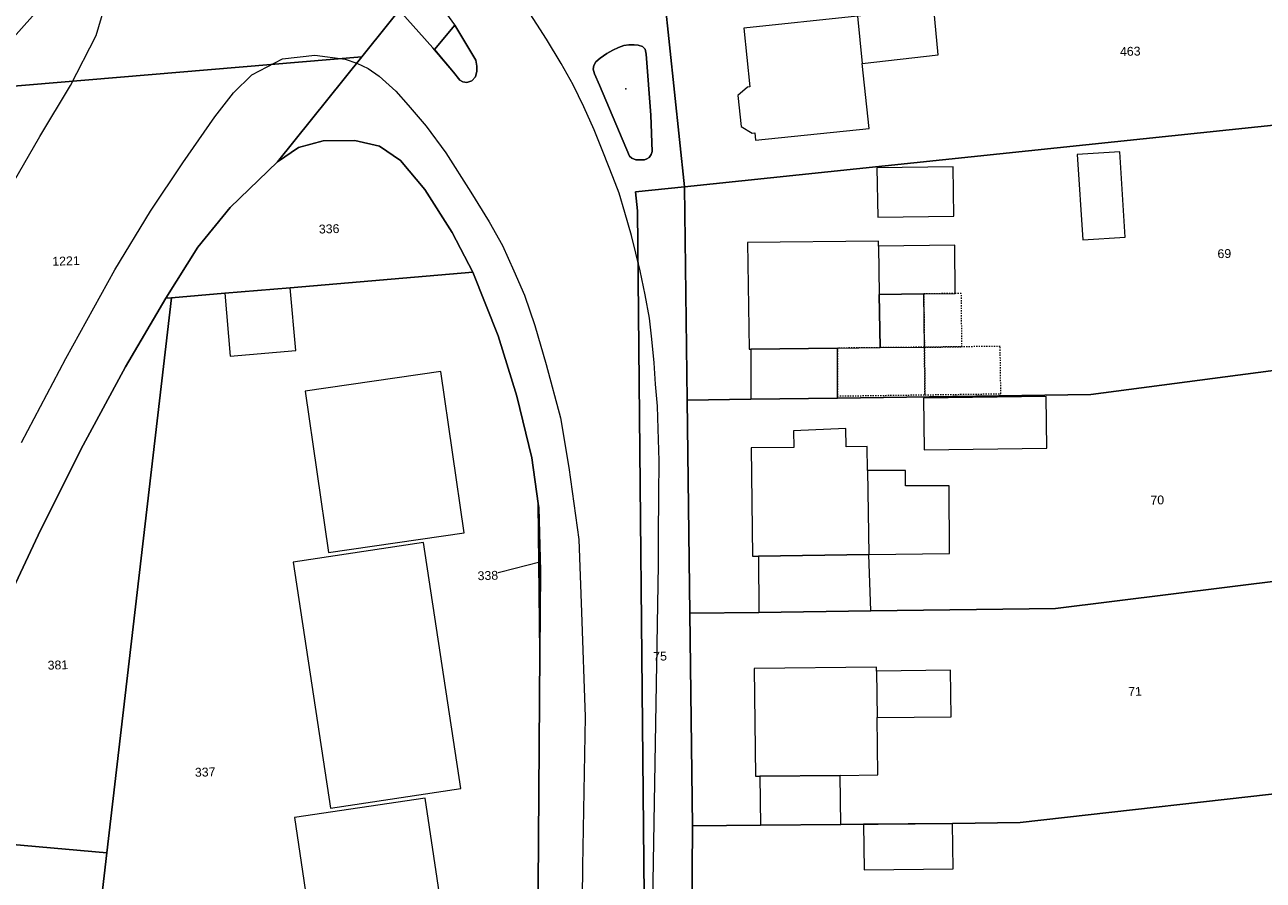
# Model space of a CAD drawing. Header units: millimetres. Extents: x -191 to 81095, y -508122 to 28741.
# Tile 176 of 251: x 4950 to 5049, y 10194 to 10262. Entities that reach past the tile are written whole.
import ezdxf

# ---------------------------------------------------------------- set-up
doc = ezdxf.new("R2010")
doc.units = ezdxf.units.MM
doc.linetypes.add('VE22-087 DB - VST Hervest-Dorsten ALK VA2736$0$1', pattern=[0])
doc.linetypes.add('VE22-087 DB - VST Hervest-Dorsten ALK VA2736$0$3', pattern=[0.26, 0.11, -0.15])
doc.layers.get('0').update_dxf_attribs({"color": 251})
for name, color, linetype, lineweight in [('VE22-087 DB - VST Hervest-Dorsten ALK VA2736$0$AX_Bauteil', 7, 'VE22-087 DB - VST Hervest-Dorsten ALK VA2736$0$1', 18), ('VE22-087 DB - VST Hervest-Dorsten ALK VA2736$0$AX_Flurstueck', 9, 'VE22-087 DB - VST Hervest-Dorsten ALK VA2736$0$1', 18), ('VE22-087 DB - VST Hervest-Dorsten ALK VA2736$0$AX_Gebaeude', 7, 'VE22-087 DB - VST Hervest-Dorsten ALK VA2736$0$1', 18), ('VE22-087 DB - VST Hervest-Dorsten ALK VA2736$0$AX_SonstigesBauwerkOderSonstigeEinrichtung', 7, 'VE22-087 DB - VST Hervest-Dorsten ALK VA2736$0$1', 18), ('VE22-087 DB - VST Hervest-Dorsten ALK VA2736$0$AX_SportFreizeitUndErholungsflaeche', 7, 'VE22-087 DB - VST Hervest-Dorsten ALK VA2736$0$1', 18), ('VE22-087 DB - VST Hervest-Dorsten ALK VA2736$0$AX_Strassenverkehr', 7, 'VE22-087 DB - VST Hervest-Dorsten ALK VA2736$0$1', 18), ('VE22-087 DB - VST Hervest-Dorsten ALK VA2736$0$AX_Strassenverkehrsanlage', 7, 'VE22-087 DB - VST Hervest-Dorsten ALK VA2736$0$1', 18), ('VE22-087 DB - VST Hervest-Dorsten ALK VA2736$0$AX_Vegetationsmerkmal', 7, 'VE22-087 DB - VST Hervest-Dorsten ALK VA2736$0$1', 18), ('VE22-087 DB - VST Hervest-Dorsten ALK VA2736$0$AX_Wohnbauflaeche', 7, 'VE22-087 DB - VST Hervest-Dorsten ALK VA2736$0$1', 18), ('VE22-087 DB - VST Hervest-Dorsten ALK VA2736$0$Flurgrenzen', 9, 'VE22-087 DB - VST Hervest-Dorsten ALK VA2736$0$1', 18)]:
    doc.layers.add(name, color=color, linetype=linetype, lineweight=lineweight)
doc.layers.add('XREF ALK Kataster', color=251, linetype='Continuous')
doc.styles.add('VE22-087 DB - VST Hervest-Dorsten ALK VA2736$0$0', font='arial.ttf')

# ---------------------------------------------------------------- blocks, each defined once
blk = doc.blocks.new('VE22-087 DB - VST Hervest-Dorsten ALK VA2736$0$99')
at = {"color": 0}
blk.add_point((0, 0), dxfattribs=at)
blk = doc.blocks.new('VE22-087 DB - VST Hervest-Dorsten ALK VA2736')
at = {"layer": 'VE22-087 DB - VST Hervest-Dorsten ALK VA2736$0$AX_Bauteil', "color": 7, "linetype": 'VE22-087 DB - VST Hervest-Dorsten ALK VA2736$0$1', "lineweight": 13, "ltscale": 0.5}
for points in [[(5022.587, 10262.904, 0), (5016.523, 10262.276, 0), (5016.909, 10258.52, 0), (5022.936, 10259.224, 0)], [(5018.192, 10244.057, 0), (5018.251, 10240.226, 0), (5021.785, 10240.269, 0), (5024.286, 10240.3, 0), (5024.237, 10244.129, 0)], [(5017.325, 10226.281, 0), (5017.417, 10219.6, 0), (5023.837, 10219.68, 0), (5023.808, 10225.06, 0), (5020.323, 10225.058, 0), (5020.328, 10226.258, 0)], [(5018.048, 10210.372, 0), (5018.089, 10206.682, 0), (5023.956, 10206.75, 0), (5023.915, 10210.43, 0)]]:
    blk.add_polyline3d(points, close=True, dxfattribs=at)
at = {"layer": 'VE22-087 DB - VST Hervest-Dorsten ALK VA2736$0$AX_Flurstueck', "linetype": 'VE22-087 DB - VST Hervest-Dorsten ALK VA2736$0$1', "lineweight": 13, "ltscale": 0.5}
for points in [[(4949.348, 10260.329, 0), (4983.608, 10298.735, 0), (4981.403, 10297.557, 0), (4979.691, 10297.03, 0), (4976.995, 10296.199, 0), (4973.647, 10295.565, 0), (4972.63, 10295.79, 0), (4970.125, 10296.345, 0), (4969.879, 10296.481, 0), (4966.222, 10298.499, 0), (4962.372, 10301.702, 0), (4956.48, 10307.193, 0), (4954.112, 10309.035, 0), (4949.184, 10312.503, 0)], [(4985.47, 10269.36, 0), (4977.224, 10259.072, 0), (4970.533, 10250.724, 0), (4972.194, 10251.867, 0), (4974.142, 10252.41, 0), (4976.66, 10252.439, 0), (4978.612, 10251.975, 0), (4980.281, 10250.837, 0), (4982.204, 10248.537, 0), (4984.372, 10245.132, 0), (4986.028, 10241.992, 0), (4988.037, 10236.944, 0), (4989.506, 10232.16, 0), (4990.699, 10227.281, 0), (4991.205, 10223.642, 0), (4991.249, 10223.324, 0), (4991.389, 10218.287, 0), (4991.333, 10211.812, 0), (4991.053, 10171.167, 0)], [(4999.643, 10189.833, 0), (4999.082, 10246.855, 0), (4998.92, 10248.347, 0), (5002.801, 10248.753, 0), (5001.233, 10263.794, 0)], [(4949.15, 10216.073, 0), (4951.72, 10221.545, 0), (4955.121, 10228.285, 0), (4958.471, 10234.481, 0), (4961.68, 10239.923, 0), (4964.212, 10243.965, 0), (4966.759, 10247.117, 0), (4970.533, 10250.724, 0), (4977.224, 10259.072, 0), (4948.309, 10256.627, 0)], [(4991.335, 10219.005, 0), (4987.212, 10217.945, 0)], [(4940.133, 10113.375, 0), (4956.827, 10113.217, 0), (4956.755, 10105.734, 0), (4962.65, 10104.512, 0), (4969.912, 10103.438, 0), (4970.49, 10103.334, 0), (4971.732, 10103.189, 0), (4971.783, 10108.619, 0), (4971.84, 10114.619, 0), (4983.757, 10114.492, 0), (4983.957, 10119.625, 0), (4983.131, 10119.833, 0), (4959.896, 10128.099, 0), (4960.421, 10146.991, 0), (4961.069, 10170.879, 0), (4954.085, 10170.813, 0), (4955.865, 10186.157, 0), (4957.002, 10195.95, 0), (4941.761, 10197.321, 0)]]:
    blk.add_polyline3d(points, dxfattribs=at)
for points in [[(4994.036, 10308.21, 0), (4987.99, 10302.872, 0), (4983.608, 10298.735, 0), (4949.348, 10260.329, 0), (4948.309, 10256.627, 0), (4977.224, 10259.072, 0), (4985.47, 10269.36, 0), (4986.814, 10271.036, 0), (4991.037, 10276.306, 0), (4995.029, 10281.287, 0), (4996.151, 10282.686, 0), (4998.917, 10286.137, 0), (4998.605, 10287.55, 0), (4995.501, 10301.587, 0), (4995.054, 10303.603, 0)], [(5051.241, 10268.943, 0), (5026.335, 10266.379, 0), (5001.233, 10263.794, 0), (5002.801, 10248.753, 0), (5052.835, 10253.993, 0)], [(5014.931, 10232.008, 0), (5035.044, 10232.289, 0), (5066.604, 10236.436, 0), (5075.712, 10256.388, 0), (5052.835, 10253.993, 0), (5002.801, 10248.753, 0), (5003.021, 10231.84, 0), (5008.081, 10231.912, 0)], [(4984.372, 10245.132, 0), (4982.204, 10248.537, 0), (4980.281, 10250.837, 0), (4978.612, 10251.975, 0), (4976.66, 10252.439, 0), (4974.142, 10252.41, 0), (4972.194, 10251.867, 0), (4970.533, 10250.724, 0), (4966.759, 10247.117, 0), (4964.212, 10243.965, 0), (4961.68, 10239.923, 0), (4962.109, 10239.959, 0), (4966.337, 10240.318, 0), (4971.527, 10240.76, 0), (4986.028, 10241.992, 0)], [(4999.082, 10246.855, 0), (4999.643, 10189.833, 0), (4999.39, 10179.828, 0), (5003.299, 10180.113, 0), (5003.447, 10198.089, 0), (5003.23, 10214.949, 0), (5003.021, 10231.84, 0), (5002.801, 10248.753, 0), (4998.92, 10248.347, 0)], [(4988.037, 10236.944, 0), (4986.028, 10241.992, 0), (4971.527, 10240.76, 0), (4966.337, 10240.318, 0), (4962.109, 10239.959, 0), (4957.002, 10195.95, 0), (4955.865, 10186.157, 0), (4961.597, 10185.764, 0), (4961.069, 10170.879, 0), (4991.053, 10171.167, 0), (4991.333, 10211.812, 0), (4991.205, 10223.642, 0), (4990.699, 10227.281, 0), (4989.506, 10232.16, 0)], [(4958.471, 10234.481, 0), (4955.121, 10228.285, 0), (4951.72, 10221.545, 0), (4949.15, 10216.073, 0), (4946.84, 10210.533, 0), (4944.418, 10203.794, 0), (4941.761, 10197.321, 0), (4957.002, 10195.95, 0), (4962.109, 10239.959, 0), (4961.68, 10239.923, 0)], [(5003.021, 10231.84, 0), (5003.23, 10214.949, 0), (5008.698, 10215.022, 0), (5017.599, 10215.14, 0), (5032.235, 10215.335, 0), (5059.663, 10218.737, 0), (5065.562, 10234.151, 0), (5066.604, 10236.436, 0), (5035.044, 10232.289, 0), (5014.931, 10232.008, 0), (5008.081, 10231.912, 0)], [(4991.205, 10223.642, 0), (4991.333, 10211.812, 0), (4991.389, 10218.287, 0), (4991.249, 10223.324, 0)], [(5015.214, 10198.209, 0), (5024.065, 10198.299, 0), (5029.418, 10198.355, 0), (5052.869, 10201.006, 0), (5059.663, 10218.737, 0), (5032.235, 10215.335, 0), (5017.599, 10215.14, 0), (5008.698, 10215.022, 0), (5003.23, 10214.949, 0), (5003.447, 10198.089, 0), (5008.825, 10198.143, 0)], [(5008.825, 10198.143, 0), (5003.447, 10198.089, 0), (5003.299, 10180.113, 0), (5018.471, 10181.209, 0), (5026.979, 10181.822, 0), (5042.754, 10182.962, 0), (5046.042, 10183.197, 0), (5052.869, 10201.006, 0), (5029.418, 10198.355, 0), (5024.065, 10198.299, 0), (5015.214, 10198.209, 0)]]:
    blk.add_polyline3d(points, close=True, dxfattribs=at)
at = {"layer": 'VE22-087 DB - VST Hervest-Dorsten ALK VA2736$0$AX_Gebaeude', "color": 7, "linetype": 'VE22-087 DB - VST Hervest-Dorsten ALK VA2736$0$1', "lineweight": 13, "ltscale": 0.5}
for points in [[(5022.936, 10259.224, 0), (5022.587, 10262.904, 0), (5016.523, 10262.276, 0), (5007.517, 10261.345, 0), (5007.995, 10256.683, 0), (5007.794, 10256.664, 0), (5007.047, 10256.001, 0), (5007.295, 10253.532, 0), (5008.179, 10253.011, 0), (5008.38, 10253.03, 0), (5008.428, 10252.451, 0), (5017.443, 10253.372, 0), (5016.909, 10258.52, 0)], [(5037.343, 10251.537, 0), (5033.96, 10251.315, 0), (5034.399, 10244.549, 0), (5037.763, 10244.762, 0)], [(5018.072, 10250.273, 0), (5018.137, 10246.349, 0), (5024.175, 10246.419, 0), (5024.121, 10250.343, 0)], [(5007.813, 10244.337, 0), (5007.935, 10235.895, 0), (5008.065, 10235.897, 0), (5014.943, 10235.97, 0), (5018.317, 10236.006, 0), (5018.251, 10240.226, 0), (5021.785, 10240.269, 0), (5024.286, 10240.3, 0), (5024.237, 10244.129, 0), (5018.192, 10244.057, 0), (5018.185, 10244.447, 0)], [(4971.97, 10235.774, 0), (4971.527, 10240.76, 0), (4966.337, 10240.318, 0), (4966.78, 10235.325, 0)], [(5021.785, 10240.269, 0), (5018.251, 10240.226, 0), (5018.317, 10236.006, 0), (5021.836, 10236.043, 0)], [(5008.065, 10235.897, 0), (5008.081, 10231.912, 0), (5014.931, 10232.008, 0), (5014.931, 10232.173, 0), (5014.943, 10235.97, 0)], [(4983.468, 10234.116, 0), (4972.709, 10232.554, 0), (4974.574, 10219.769, 0), (4985.333, 10221.321, 0)], [(5021.763, 10232.003, 0), (5021.822, 10227.897, 0), (5031.556, 10228.041, 0), (5031.482, 10232.139, 0)], [(5015.606, 10229.594, 0), (5011.449, 10229.413, 0), (5011.471, 10228.103, 0), (5008.098, 10228.06, 0), (5008.205, 10219.479, 0), (5008.676, 10219.482, 0), (5017.417, 10219.6, 0), (5023.837, 10219.68, 0), (5023.808, 10225.06, 0), (5020.323, 10225.058, 0), (5020.328, 10226.258, 0), (5017.325, 10226.281, 0), (5017.3, 10228.171, 0), (5015.627, 10228.154, 0)], [(4982.101, 10220.555, 0), (4971.761, 10218.997, 0), (4974.722, 10199.494, 0), (4985.063, 10201.049, 0)], [(5017.417, 10219.6, 0), (5008.676, 10219.482, 0), (5008.698, 10215.022, 0), (5017.599, 10215.14, 0)], [(5008.329, 10210.578, 0), (5008.436, 10202.028, 0), (5008.786, 10202.033, 0), (5015.164, 10202.104, 0), (5018.138, 10202.132, 0), (5018.089, 10206.682, 0), (5023.956, 10206.75, 0), (5023.915, 10210.43, 0), (5018.048, 10210.372, 0), (5018.041, 10210.682, 0)], [(5008.786, 10202.033, 0), (5008.825, 10198.143, 0), (5015.214, 10198.209, 0), (5015.164, 10202.104, 0)], [(4985.167, 10180.665, 0), (4982.25, 10200.288, 0), (4971.869, 10198.753, 0), (4974.784, 10179.131, 0)], [(5017.016, 10198.229, 0), (5017.056, 10194.601, 0), (5024.105, 10194.68, 0), (5024.065, 10198.299, 0)]]:
    blk.add_polyline3d(points, close=True, dxfattribs=at)
at = {"layer": 'VE22-087 DB - VST Hervest-Dorsten ALK VA2736$0$AX_SonstigesBauwerkOderSonstigeEinrichtung', "color": 7, "linetype": 'VE22-087 DB - VST Hervest-Dorsten ALK VA2736$0$3', "lineweight": 13, "ltscale": 0.5}
for points in [[(5024.286, 10240.3, 0), (5021.785, 10240.269, 0), (5021.836, 10236.043, 0), (5024.809, 10236.075, 0), (5024.763, 10240.305, 0)], [(5018.317, 10236.006, 0), (5014.943, 10235.97, 0), (5014.931, 10232.173, 0), (5021.883, 10232.27, 0), (5021.836, 10236.043, 0)], [(5024.809, 10236.075, 0), (5021.836, 10236.043, 0), (5021.883, 10232.27, 0), (5027.897, 10232.353, 0), (5027.844, 10236.107, 0)]]:
    blk.add_polyline3d(points, close=True, dxfattribs=at)
at = {"layer": 'VE22-087 DB - VST Hervest-Dorsten ALK VA2736$0$AX_Strassenverkehr', "color": 253, "linetype": 'VE22-087 DB - VST Hervest-Dorsten ALK VA2736$0$1', "lineweight": 13, "ltscale": 0.5, "true_color": 0x999999}
for points in [[(4984.579, 10261.578, 0), (4982.977, 10259.631, 0), (4984.479, 10257.838, 0), (4984.992, 10257.204, 0), (4985.223, 10257.09, 0), (4985.543, 10257.031, 0), (4985.927, 10257.156, 0), (4986.233, 10257.483, 0), (4986.341, 10257.919, 0), (4986.339, 10258.308, 0), (4986.295, 10258.639, 0), (4986.267, 10258.801, 0)], [(4984.579, 10261.578, 0), (4986.267, 10258.801, 0), (4986.295, 10258.639, 0), (4986.339, 10258.308, 0), (4986.341, 10257.919, 0), (4986.233, 10257.483, 0), (4985.927, 10257.156, 0), (4985.543, 10257.031, 0), (4985.223, 10257.09, 0), (4984.992, 10257.204, 0), (4984.479, 10257.838, 0), (4982.977, 10259.631, 0)], [(4998.385, 10260.003, 0), (4997.989, 10259.961, 0), (4997.579, 10259.808, 0), (4997.122, 10259.597, 0), (4996.659, 10259.331, 0), (4996.107, 10258.954, 0), (4995.77, 10258.654, 0), (4995.603, 10258.365, 0), (4995.556, 10258.092, 0), (4995.666, 10257.705, 0), (4996.055, 10256.803, 0), (4998.437, 10251.193, 0), (4998.64, 10251.029, 0), (4998.939, 10250.901, 0), (4999.305, 10250.888, 0), (4999.639, 10250.903, 0), (4999.828, 10250.97, 0), (4999.992, 10251.074, 0), (5000.17, 10251.32, 0), (5000.232, 10251.563, 0), (5000.146, 10254.429, 0), (4999.764, 10259.281, 0), (4999.679, 10259.675, 0), (4999.476, 10259.879, 0), (4999.121, 10259.974, 0), (4998.817, 10260.009, 0)], [(4998.385, 10260.003, 0), (4998.817, 10260.009, 0), (4999.121, 10259.974, 0), (4999.476, 10259.879, 0), (4999.679, 10259.675, 0), (4999.764, 10259.281, 0), (5000.146, 10254.429, 0), (5000.232, 10251.563, 0), (5000.17, 10251.32, 0), (4999.992, 10251.074, 0), (4999.828, 10250.97, 0), (4999.639, 10250.903, 0), (4999.305, 10250.888, 0), (4998.939, 10250.901, 0), (4998.64, 10251.029, 0), (4998.437, 10251.193, 0), (4996.055, 10256.803, 0), (4995.666, 10257.705, 0), (4995.556, 10258.092, 0), (4995.603, 10258.365, 0), (4995.77, 10258.654, 0), (4996.107, 10258.954, 0), (4996.659, 10259.331, 0), (4997.122, 10259.597, 0), (4997.579, 10259.808, 0), (4997.989, 10259.961, 0)]]:
    blk.add_polyline3d(points, close=True, dxfattribs=at)
at = {"layer": 'VE22-087 DB - VST Hervest-Dorsten ALK VA2736$0$AX_Strassenverkehrsanlage', "color": 7, "linetype": 'VE22-087 DB - VST Hervest-Dorsten ALK VA2736$0$1', "lineweight": 13, "ltscale": 0.5, "true_color": 0xf7f7f0}
blk.add_polyline3d([(4982.048, 10265.091, 0), (4984.575, 10261.584, 0), (4986.267, 10258.801, 0), (4986.295, 10258.639, 0), (4986.339, 10258.308, 0), (4986.341, 10257.919, 0), (4986.233, 10257.483, 0), (4985.927, 10257.156, 0), (4985.543, 10257.031, 0), (4985.223, 10257.09, 0), (4984.992, 10257.204, 0), (4984.479, 10257.838, 0), (4982.855, 10259.776, 0), (4980.181, 10262.762, 0)], dxfattribs=at)
at = {"layer": 'VE22-087 DB - VST Hervest-Dorsten ALK VA2736$0$AX_Vegetationsmerkmal', "color": 7, "linetype": 'VE22-087 DB - VST Hervest-Dorsten ALK VA2736$0$1', "lineweight": 13, "ltscale": 0.5}
blk.add_polyline3d([(4998.385, 10260.003, 0), (4997.989, 10259.961, 0), (4997.579, 10259.808, 0), (4997.122, 10259.597, 0), (4996.659, 10259.331, 0), (4996.107, 10258.954, 0), (4995.77, 10258.654, 0), (4995.603, 10258.365, 0), (4995.556, 10258.092, 0), (4995.666, 10257.705, 0), (4996.055, 10256.803, 0), (4998.437, 10251.193, 0), (4998.64, 10251.029, 0), (4998.939, 10250.901, 0), (4999.305, 10250.888, 0), (4999.639, 10250.903, 0), (4999.828, 10250.97, 0), (4999.992, 10251.074, 0), (5000.17, 10251.32, 0), (5000.232, 10251.563, 0), (5000.146, 10254.429, 0), (4999.764, 10259.281, 0), (4999.679, 10259.675, 0), (4999.476, 10259.879, 0), (4999.121, 10259.974, 0), (4998.817, 10260.009, 0)], close=True, dxfattribs=at)
at = {"layer": 'VE22-087 DB - VST Hervest-Dorsten ALK VA2736$0$AX_Wohnbauflaeche', "color": 253, "linetype": 'VE22-087 DB - VST Hervest-Dorsten ALK VA2736$0$1', "lineweight": 13, "ltscale": 0.5, "true_color": 0x999999}
blk.add_polyline3d([(4948.548, 10107.765, 0), (4955.316, 10106.039, 0), (4956.755, 10105.734, 0), (4956.734, 10103.56, 0), (4969.912, 10103.438, 0), (4970.49, 10103.334, 0), (4971.732, 10103.189, 0), (4971.783, 10108.619, 0), (4971.84, 10114.619, 0), (4983.757, 10114.492, 0), (4983.957, 10119.625, 0), (4983.131, 10119.833, 0), (4959.896, 10128.099, 0), (4960.421, 10146.991, 0), (4961.069, 10170.879, 0), (4954.085, 10170.813, 0), (4955.865, 10186.157, 0), (4957.002, 10195.95, 0), (4941.761, 10197.321, 0)], dxfattribs=at)
at = {"layer": 'VE22-087 DB - VST Hervest-Dorsten ALK VA2736$0$AX_Vegetationsmerkmal', "color": 7, "xscale": 0.5, "yscale": 0.5, "zscale": 0.5, "rotation": 1.589519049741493}
blk.add_blockref('VE22-087 DB - VST Hervest-Dorsten ALK VA2736$0$99', (4998.165, 10256.534), dxfattribs=at)
at = {"layer": 'VE22-087 DB - VST Hervest-Dorsten ALK VA2736$0$AX_Flurstueck', "char_height": 0.7, "attachment_point": 2, "style": 'VE22-087 DB - VST Hervest-Dorsten ALK VA2736$0$0', "bg_fill": 3, "box_fill_scale": 1, "bg_fill_color": 256, "bg_fill_transparency": 0}
for s, insert, rotation in [('463', (5038.152, 10259.847), 1.58952), ('336', (4974.611, 10245.774), 1.58952), ('69', (5045.615, 10243.812), 1.58952), ('1221', (4953.74, 10243.228), 1.58952), ('70', (5040.294, 10224.278), 1.58951), ('338', (4987.202, 10218.295), 1.58951), ('381', (4953.099, 10211.203), 1.58951), ('75', (5000.858, 10211.897), 1.58951), ('71', (5038.532, 10209.105), 1.58951), ('337', (4964.779, 10202.713), 1.58951)]:
    blk.add_mtext(s, dxfattribs=dict(at, insert=insert, rotation=rotation))
at = {"layer": 'VE22-087 DB - VST Hervest-Dorsten ALK VA2736$0$AX_SportFreizeitUndErholungsflaeche', "color": 253, "linetype": 'VE22-087 DB - VST Hervest-Dorsten ALK VA2736$0$1', "lineweight": 13, "ltscale": 0.5, "true_color": 0x999999}
blk.add_polyline3d([(4986.028, 10241.992, 0), (4984.372, 10245.132, 0), (4982.204, 10248.537, 0), (4980.281, 10250.837, 0), (4978.612, 10251.975, 0), (4976.66, 10252.439, 0), (4974.142, 10252.41, 0), (4972.194, 10251.867, 0), (4970.533, 10250.724, 0), (4966.759, 10247.117, 0), (4964.212, 10243.965, 0), (4961.68, 10239.923, 0), (4958.471, 10234.481, 0), (4955.121, 10228.285, 0), (4951.72, 10221.545, 0), (4949.15, 10216.073, 0), (4946.84, 10210.533, 0), (4944.418, 10203.794, 0), (4941.761, 10197.321, 0), (4957.002, 10195.95, 0), (4962.109, 10239.959, 0), (4966.337, 10240.318, 0), (4971.527, 10240.76, 0)], close=True, dxfattribs=at)
at = {"layer": 'VE22-087 DB - VST Hervest-Dorsten ALK VA2736$0$AX_Strassenverkehr', "color": 253, "linetype": 'VE22-087 DB - VST Hervest-Dorsten ALK VA2736$0$1', "lineweight": 13, "ltscale": 0.5, "true_color": 0x999999}
for points in [[(4949.15, 10216.073, 0), (4951.72, 10221.545, 0), (4955.121, 10228.285, 0), (4958.471, 10234.481, 0), (4961.68, 10239.923, 0), (4964.212, 10243.965, 0), (4966.759, 10247.117, 0), (4970.533, 10250.724, 0), (4977.224, 10259.072, 0), (4985.47, 10269.36, 0)], [(4985.47, 10269.36, 0), (4977.224, 10259.072, 0), (4970.533, 10250.724, 0), (4972.194, 10251.867, 0), (4974.142, 10252.41, 0), (4976.66, 10252.439, 0), (4978.612, 10251.975, 0), (4980.281, 10250.837, 0), (4982.204, 10248.537, 0), (4984.372, 10245.132, 0), (4986.028, 10241.992, 0), (4988.037, 10236.944, 0), (4989.506, 10232.16, 0), (4990.699, 10227.281, 0), (4991.205, 10223.642, 0), (4991.249, 10223.324, 0), (4991.389, 10218.287, 0), (4991.333, 10211.812, 0), (4991.053, 10171.167, 0)], [(5003.299, 10180.113, 0), (5003.447, 10198.089, 0), (5003.23, 10214.949, 0), (5003.021, 10231.84, 0), (5002.801, 10248.753, 0), (5001.233, 10263.794, 0)]]:
    blk.add_polyline3d(points, dxfattribs=at)
at = {"layer": 'VE22-087 DB - VST Hervest-Dorsten ALK VA2736$0$AX_Strassenverkehrsanlage', "color": 7, "linetype": 'VE22-087 DB - VST Hervest-Dorsten ALK VA2736$0$1', "lineweight": 13, "ltscale": 0.5, "true_color": 0xf7f7f0}
for points in [[(4976.81, 10258.555, 0), (4977.719, 10258.123, 0), (4978.581, 10257.517, 0), (4979.904, 10256.349, 0), (4980.887, 10255.216, 0), (4982.323, 10253.566, 0), (4983.872, 10251.444, 0), (4985.862, 10248.334, 0), (4987.326, 10245.972, 0), (4988.361, 10244.095, 0), (4989.261, 10242.109, 0), (4990.113, 10240.167, 0), (4990.948, 10237.763, 0), (4991.832, 10234.677, 0), (4992.963, 10230.454, 0), (4993.626, 10226.518, 0), (4994.414, 10220.794, 0), (4994.636, 10215.033, 0), (4994.926, 10206.755, 0), (4994.718, 10194.9, 0), (4994.675, 10189.792, 0)], [(4999.95, 10171.674, 0), (5000.732, 10218.788, 0), (5000.744, 10221.084, 0), (5000.779, 10224.28, 0), (5000.794, 10227.045, 0), (5000.724, 10229.561, 0), (5000.659, 10231.364, 0), (5000.518, 10233.112, 0), (5000.41, 10234.798, 0), (5000.219, 10236.682, 0), (5000.035, 10238.351, 0), (4999.677, 10240.184, 0), (4999.294, 10242.089, 0), (4998.593, 10244.904, 0), (4998.075, 10246.71, 0), (4997.618, 10248.248, 0), (4997.121, 10249.555, 0), (4996.377, 10251.432, 0), (4995.635, 10253.269, 0), (4994.831, 10255.106, 0), (4993.97, 10256.833, 0), (4993.016, 10258.542, 0), (4991.872, 10260.461, 0), (4990.331, 10262.845, 0)], [(4948.362, 10247.075, 0), (4951.686, 10252.74, 0), (4954.114, 10256.786, 0), (4956.147, 10260.757, 0), (4957.342, 10264.792, 0), (4957.48, 10267.398, 0), (4956.94, 10269.944, 0), (4955.984, 10272.279, 0), (4954.102, 10275.464, 0), (4951.292, 10278.473, 0), (4947.604, 10282.079, 0)], [(4950.231, 10228.49, 0), (4953.749, 10235.136, 0), (4957.624, 10242.164, 0), (4960.444, 10246.819, 0), (4963.015, 10250.647, 0), (4965.55, 10254.312, 0), (4967.038, 10256.212, 0), (4968.482, 10257.627, 0), (4970.925, 10258.888, 0), (4973.483, 10259.196, 0), (4975.897, 10258.863, 0), (4976.81, 10258.555, 0)], [(4950.231, 10228.49, 0), (4953.749, 10235.136, 0), (4957.624, 10242.164, 0), (4960.444, 10246.819, 0), (4963.015, 10250.647, 0), (4965.55, 10254.312, 0), (4967.038, 10256.212, 0), (4968.482, 10257.627, 0), (4970.925, 10258.888, 0), (4973.483, 10259.196, 0), (4975.897, 10258.863, 0), (4976.81, 10258.555, 0)]]:
    blk.add_polyline3d(points, dxfattribs=at)
at = {"layer": 'VE22-087 DB - VST Hervest-Dorsten ALK VA2736$0$AX_Wohnbauflaeche', "color": 253, "linetype": 'VE22-087 DB - VST Hervest-Dorsten ALK VA2736$0$1', "lineweight": 13, "ltscale": 0.5, "true_color": 0x999999}
blk.add_polyline3d([(5001.233, 10263.794, 0), (5002.801, 10248.753, 0), (5003.021, 10231.84, 0), (5003.23, 10214.949, 0), (5003.447, 10198.089, 0), (5003.299, 10180.113, 0), (5003.056, 10165.698, 0), (5002.183, 10120.72, 0), (5017.271, 10117.978, 0), (5033.781, 10155.39, 0), (5046.042, 10183.197, 0), (5052.869, 10201.006, 0), (5059.663, 10218.737, 0), (5065.562, 10234.151, 0), (5066.604, 10236.436, 0), (5075.712, 10256.388, 0), (5052.835, 10253.993, 0), (5051.241, 10268.943, 0)], dxfattribs=at)
blk.add_polyline3d([(4971.527, 10240.76, 0), (4966.337, 10240.318, 0), (4962.109, 10239.959, 0), (4957.002, 10195.95, 0), (4955.865, 10186.157, 0), (4954.085, 10170.813, 0), (4961.069, 10170.879, 0), (4991.053, 10171.167, 0), (4991.333, 10211.812, 0), (4991.389, 10218.287, 0), (4991.249, 10223.324, 0), (4991.205, 10223.642, 0), (4990.699, 10227.281, 0), (4989.506, 10232.16, 0), (4988.037, 10236.944, 0), (4986.028, 10241.992, 0)], close=True, dxfattribs=at)
at = {"layer": 'VE22-087 DB - VST Hervest-Dorsten ALK VA2736$0$Flurgrenzen', "ltscale": 0.5}
for points in [[(4985.47, 10269.36, 0), (4977.224, 10259.072, 0), (4970.533, 10250.724, 0), (4966.759, 10247.117, 0), (4964.212, 10243.965, 0), (4961.68, 10239.923, 0), (4958.471, 10234.481, 0), (4955.121, 10228.285, 0), (4951.72, 10221.545, 0), (4949.15, 10216.073, 0)], [(4949.15, 10216.073, 0), (4951.72, 10221.545, 0), (4955.121, 10228.285, 0), (4958.471, 10234.481, 0), (4961.68, 10239.923, 0), (4964.212, 10243.965, 0), (4966.759, 10247.117, 0), (4970.533, 10250.724, 0), (4977.224, 10259.072, 0), (4985.47, 10269.36, 0)]]:
    blk.add_polyline3d(points, dxfattribs=at)

msp = doc.modelspace()

# ---------------------------------------------------------------- block references
at = {"layer": 'XREF ALK Kataster', "color": 251}
msp.add_blockref('VE22-087 DB - VST Hervest-Dorsten ALK VA2736', (0, 0), dxfattribs=at)

doc.saveas('drawing.dxf')
